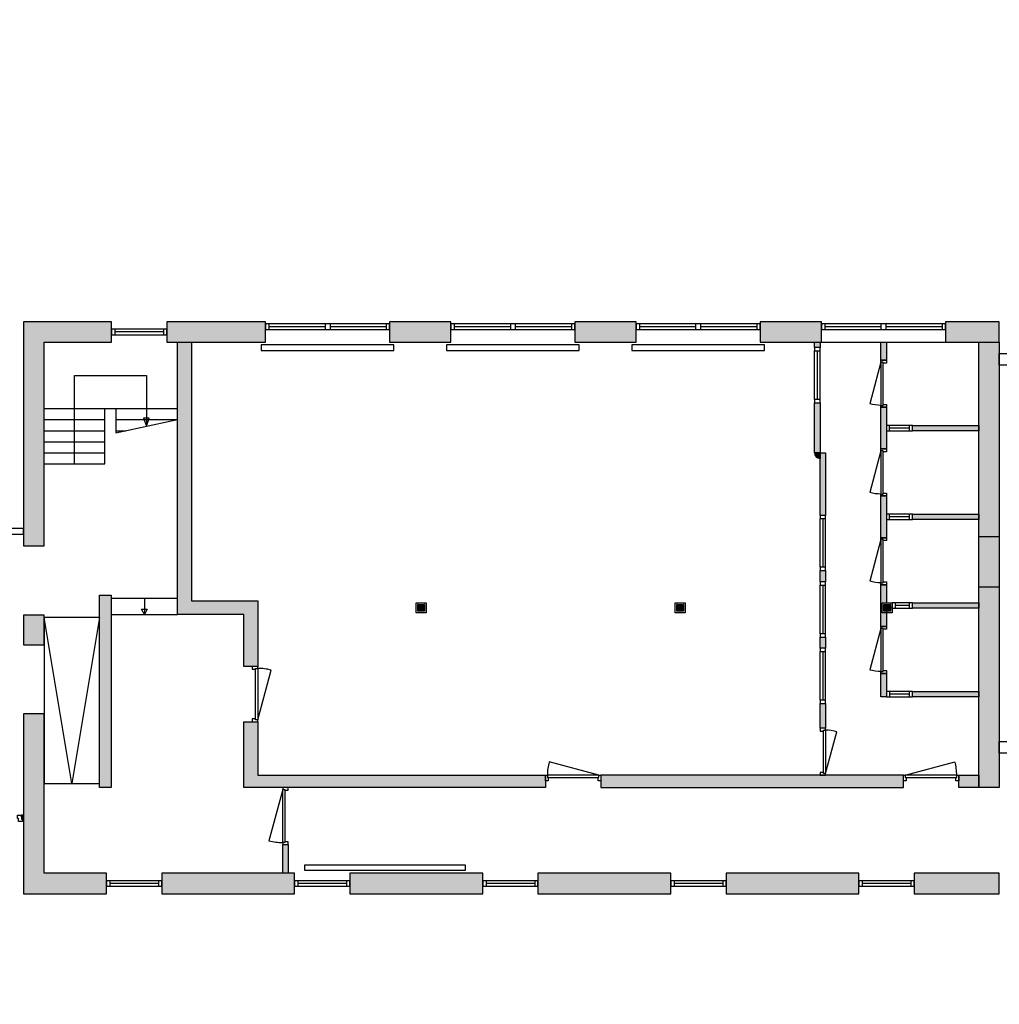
# Model space of a CAD drawing. Header units: millimetres. Extents: x -34315 to 33097, y -23905 to 11655.
# Tile 2 of 5: x -17294 to 416, y -23905 to -6105. Entities that reach past the tile are written whole.
import ezdxf

# ---------------------------------------------------------------- set-up
doc = ezdxf.new("R2010")
doc.units = ezdxf.units.MM
doc.header["$LTSCALE"] = 100
doc.linetypes.add('ACAD_ISO10W100', pattern=[18, 12, -3, 0, -3])
for name, color, linetype in [('AA21----_BUITENWAND', 252, 'Continuous'), ('AA22----_BINNENWAND', 254, 'Continuous'), ('AL21----_BUITENWAND', 3, 'Continuous'), ('AL22----_BINNENWAND', 2, 'Continuous'), ('AL24----_TRAPPEN', 7, 'Continuous'), ('AL28----_KONSTRUKTIE', 7, 'Continuous'), ('AL31----_BUITENKOZIJNEN', 1, 'Continuous'), ('AL32----_BINNENKOZIJNEN', 1, 'Continuous'), ('AL51----_RADIATOREN', 8, 'Continuous')]:
    doc.layers.add(name, color=color, linetype=linetype)

# ---------------------------------------------------------------- blocks, each defined once
blk = doc.blocks.new('*U5')
at = {"layer": 'AL32----_BINNENKOZIJNEN'}
blk.add_lwpolyline([(-35, 50), (-933, 291)], dxfattribs=at)
for points in [[(-1000, 50), (-965, 50), (-965, 9), (-950, 9), (-950, -50), (-1000, -50)], [(-965, 9), (-35, 9), (-35, 50), (-965, 50)], [(-50, -50), (-50, 9), (-35, 9), (-35, 50), (0, 50), (0, -50)]]:
    blk.add_lwpolyline(points, close=True, dxfattribs=at)
blk.add_arc((-35, 50), 930, 165, 180, dxfattribs=at)
blk = doc.blocks.new('*U7')
at = {"layer": 'AL32----_BINNENKOZIJNEN'}
blk.add_lwpolyline([(-965, 50), (-67, 291)], dxfattribs=at)
for points in [[(-1000, 50), (-965, 50), (-965, 9), (-950, 9), (-950, -50), (-1000, -50)], [(-965, 9), (-35, 9), (-35, 50), (-965, 50)], [(-50, -50), (-50, 9), (-35, 9), (-35, 50), (0, 50), (0, -50)]]:
    blk.add_lwpolyline(points, close=True, dxfattribs=at)
blk.add_arc((-965, 50), 930, 0, 15, dxfattribs=at)
blk = doc.blocks.new('*U8')
at = {"layer": 'AL32----_BINNENKOZIJNEN'}
for points in [[(-1000, -50), (-965, -50), (-965, -9), (-950, -9), (-950, 50), (-1000, 50)], [(-50, 50), (-50, -9), (-35, -9), (-35, -50), (0, -50), (0, 50)], [(-965, -9), (-35, -9), (-35, -50), (-965, -50)]]:
    blk.add_lwpolyline(points, close=True, dxfattribs=at)
blk.add_lwpolyline([(-965, -50), (-67, -291)], dxfattribs=at)
blk.add_arc((-965, -50), 930, 345, 0, dxfattribs=at)
blk = doc.blocks.new('*U33')
at = {"layer": 'AL32----_BINNENKOZIJNEN'}
for points in [[(-1030, -50), (-995, -50), (-995, -9), (-980, -9), (-980, 50), (-1030, 50)], [(-50, 50), (-50, -9), (-35, -9), (-35, -50), (0, -50), (0, 50)], [(-995, -9), (-35, -9), (-35, -50), (-995, -50)]]:
    blk.add_lwpolyline(points, close=True, dxfattribs=at)
blk.add_lwpolyline([(-995, -50), (-68, -298)], dxfattribs=at)
blk.add_arc((-995, -50), 960, 345, 0, dxfattribs=at)
blk = doc.blocks.new('*U45')
at = {"layer": 'AL32----_BINNENKOZIJNEN'}
for points in [[(-850, -50), (-815, -50), (-815, -9), (-800, -9), (-800, 50), (-850, 50)], [(-50, 50), (-50, -9), (-35, -9), (-35, -50), (0, -50), (0, 50)], [(-815, -9), (-35, -9), (-35, -50), (-815, -50)]]:
    blk.add_lwpolyline(points, close=True, dxfattribs=at)
blk.add_lwpolyline([(-815, -50), (-62, -252)], dxfattribs=at)
blk.add_arc((-815, -50), 780, 345, 0, dxfattribs=at)
blk = doc.blocks.new('*U46')
at = {"layer": 'AL32----_BINNENKOZIJNEN'}
for points in [[(-850, -50), (-815, -50), (-815, -9), (-800, -9), (-800, 50), (-850, 50)], [(-50, 50), (-50, -9), (-35, -9), (-35, -50), (0, -50), (0, 50)], [(-815, -9), (-35, -9), (-35, -50), (-815, -50)]]:
    blk.add_lwpolyline(points, close=True, dxfattribs=at)
blk.add_lwpolyline([(-35, -50), (-788, -252)], dxfattribs=at)
blk.add_arc((-35, -50), 780, 180, 195, dxfattribs=at)
blk = doc.blocks.new('*U47')
at = {"layer": 'AL32----_BINNENKOZIJNEN'}
for points in [[(-850, -50), (-815, -50), (-815, -9), (-800, -9), (-800, 50), (-850, 50)], [(-50, 50), (-50, -9), (-35, -9), (-35, -50), (0, -50), (0, 50)], [(-815, -9), (-35, -9), (-35, -50), (-815, -50)]]:
    blk.add_lwpolyline(points, close=True, dxfattribs=at)
blk.add_lwpolyline([(-35, -50), (-788, -252)], dxfattribs=at)
blk.add_arc((-35, -50), 780, 180, 195, dxfattribs=at)
blk = doc.blocks.new('*U48')
at = {"layer": 'AL32----_BINNENKOZIJNEN'}
for points in [[(-850, -50), (-815, -50), (-815, -9), (-800, -9), (-800, 50), (-850, 50)], [(-50, 50), (-50, -9), (-35, -9), (-35, -50), (0, -50), (0, 50)], [(-815, -9), (-35, -9), (-35, -50), (-815, -50)]]:
    blk.add_lwpolyline(points, close=True, dxfattribs=at)
blk.add_lwpolyline([(-35, -50), (-788, -252)], dxfattribs=at)
blk.add_arc((-35, -50), 780, 180, 195, dxfattribs=at)
blk = doc.blocks.new('*U49')
at = {"layer": 'AL32----_BINNENKOZIJNEN'}
for points in [[(-850, -50), (-815, -50), (-815, -9), (-800, -9), (-800, 50), (-850, 50)], [(-50, 50), (-50, -9), (-35, -9), (-35, -50), (0, -50), (0, 50)], [(-815, -9), (-35, -9), (-35, -50), (-815, -50)]]:
    blk.add_lwpolyline(points, close=True, dxfattribs=at)
blk.add_lwpolyline([(-35, -50), (-788, -252)], dxfattribs=at)
blk.add_arc((-35, -50), 780, 180, 195, dxfattribs=at)

msp = doc.modelspace()

# ---------------------------------------------------------------- hatches: boundary and pattern name
at = {"layer": 'AA21----_BUITENWAND'}
h = msp.add_hatch(color=256, dxfattribs=at)
h.paths.add_polyline_path([(-17224, -18655), (-17224, -21905), (-15724, -21905), (-15724, -21535), (-16854, -21535), (-16854, -18655)])
h.paths.add_polyline_path([(-14724, -21535), (-14724, -21905), (-12324, -21905), (-12324, -21535)])
h.paths.add_polyline_path([(-11324, -21535), (-11324, -21905), (-8924, -21905), (-8924, -21535)])
h.paths.add_polyline_path([(-7924, -21535), (-7924, -21905), (-5524, -21905), (-5524, -21535)])
h.paths.add_polyline_path([(-4525, -21535), (-4525, -21905), (-2124, -21905), (-2124, -21535)])
h.paths.add_polyline_path([(-1124, -21535), (-1124, -21905), (416, -21905), (416, -21535)])
h.paths.add_polyline_path([(1046, -21535), (1046, -21905), (12787, -21905), (12787, -21535)])
h.paths.add_polyline_path([(13417, -21535), (13417, -21905), (14381, -21905), (14381, -21535)])
h.paths.add_polyline_path([(15381, -21535), (15381, -21905), (15981, -21905), (15981, -21535)])
h.paths.add_polyline_path([(16981, -21535), (16981, -21905), (19881, -21905), (19881, -21535)])
h.paths.add_polyline_path([(20881, -21535), (20881, -21905), (21381, -21905), (21381, -21535)])
h.paths.add_polyline_path([(22381, -21535), (22381, -21905), (22881, -21905), (22881, -21535)])
h.paths.add_polyline_path([(23881, -21535), (23881, -21905), (26831, -21905), (26831, -21535)])
h.paths.add_polyline_path([(27831, -21535), (27831, -21905), (28331, -21905), (28331, -21535)])
h.paths.add_polyline_path([(29331, -21535), (29331, -21905), (30431, -21905), (30431, -21535)])
h.paths.add_polyline_path([(31331, -21535), (32546, -21535), (32546, -21515), (32916, -21515), (32916, -21905), (31331, -21905)])
h.paths.add_polyline_path([(32546, -13620), (32916, -13620), (32916, -18045), (32546, -18045)])
h.paths.add_polyline_path([(31846, -11560), (31846, -11930), (32546, -11930), (32546, -12320), (32916, -12320), (32916, -11560)])
h.paths.add_polyline_path([(29746, -11560), (29746, -11930), (31346, -11930), (31346, -11560)])
h.paths.add_polyline_path([(24156, -11560), (24156, -11930), (26446, -11930), (26446, -11560)])
h.paths.add_polyline_path([(18431, -11560), (18431, -11930), (20856, -11930), (20856, -11560)])
h.paths.add_polyline_path([(15131, -11560), (15131, -11930), (13416, -11930), (13416, -11560)])
h.paths.add_polyline_path([(-559, -11565), (-559, -11935), (416, -11935), (416, -11565)])
h.paths.add_polyline_path([(-3909, -11565), (-3909, -11935), (-2799, -11935), (-2799, -11565)])
h.paths.add_polyline_path([(-7258, -11565), (-7258, -11935), (-6149, -11935), (-6149, -11565)])
h.paths.add_polyline_path([(-10609, -11565), (-10609, -11935), (-9499, -11935), (-9499, -11565)])
h.paths.add_polyline_path([(-14635, -11565), (-14635, -11935), (-12849, -11935), (-12849, -11565)])
h.paths.add_polyline_path([(-17224, -15619), (-16854, -15619), (-16854, -11935), (-15634, -11935), (-15634, -11565), (-17225, -11565)])
h.paths.add_polyline_path([(-17224, -16869), (-17224, -17405), (-16854, -17405), (-16854, -16869)])
h.paths.add_polyline_path([(-30314, -23905), (-30314, -23535), (-33834, -23535), (-33834, -21795), (-31514, -21795), (-31514, -20785), (-31764, -20785), (-31764, -21545), (-34204, -21545), (-34204, -23905)])
h.paths.add_polyline_path([(-29014, -23535), (-29014, -23905), (-28314, -23905), (-28314, -23535)])
h.paths.add_polyline_path([(-27014, -23535), (-27014, -23905), (-26494, -23905), (-26494, -23535)])
h.paths.add_polyline_path([(-23664, -23535), (-23664, -23905), (-25194, -23905), (-25194, -23535)])
h.paths.add_polyline_path([(-23164, -23535), (-23164, -23905), (-22544, -23905), (-22544, -23535)])
h.paths.add_polyline_path([(-21224, -23905), (-22044, -23905), (-22044, -23535), (-21594, -23535), (-21594, -18815), (-21224, -18815)])
h.paths.add_polyline_path([(-21594, -17035), (-21224, -17035), (-21224, -17715), (-21594, -17715)])
h.paths.add_polyline_path([(-31514, -13095), (-31514, -14105), (-31764, -14105), (-31764, -13345), (-32164, -13345), (-32164, -13095)])
h.paths.add_polyline_path([(-31764, -15305), (-31764, -16240), (-31514, -16240), (-31514, -15305)])
h.paths.add_polyline_path([(-31764, -18640), (-31764, -19585), (-31514, -19585), (-31514, -18640)])
h.paths.add_polyline_path([(-34204, -18251), (-34204, -18621), (-33834, -18621), (-33834, -18251)])
h.paths.add_polyline_path([(-34204, -15743), (-34204, -16113), (-33834, -16113), (-33834, -15743)])
h.paths.add_polyline_path([(-34204, -11645), (-33834, -11645), (-33834, -13095), (-33364, -13095), (-33364, -13345), (-34204, -13345)])
h.paths.add_polyline_path([(-21594, -15235), (-21224, -15235), (-21224, -15735), (-21594, -15735)])
h.paths.add_polyline_path([(-21594, -13115), (-21224, -13115), (-21224, -13935), (-21594, -13935)])
h.paths.add_polyline_path([(-21594, -11315), (-21224, -11315), (-21224, -11815), (-21594, -11815)])
h.paths.add_polyline_path([(-21594, -9365), (-21224, -9365), (-21224, -10015), (-21594, -10015)])
h.paths.add_polyline_path([(-21594, -7475), (-21224, -7475), (-21224, -8125), (-21594, -8125)])
h.paths.add_polyline_path([(-21594, -5675), (-21224, -5675), (-21224, -6175), (-21594, -6175)])
h.paths.add_polyline_path([(-21594, -3255), (-21224, -3255), (-21224, -4375), (-21594, -4375)])
h.paths.add_polyline_path([(-21594, -1455), (-21224, -1455), (-21224, -1955), (-21594, -1955)])
h.paths.add_polyline_path([(-21594, 345), (-21224, 345), (-21224, -155), (-21594, -155)])
h.paths.add_polyline_path([(-21594, 3065), (-21224, 3065), (-21224, 1645), (-21594, 1645)])
h.paths.add_polyline_path([(-21594, 4065), (-21224, 4065), (-21224, 3565), (-21594, 3565)])
h.paths.add_polyline_path([(-21594, 5600), (-21224, 5600), (-21224, 4565), (-21594, 4565)])
h.paths.add_polyline_path([(-21594, 7385), (-21224, 7385), (-21224, 6900), (-21594, 6900)])
h.paths.add_polyline_path([(-21224, 9170), (-21594, 9170), (-21594, 8685), (-21224, 8685)])
h.paths.add_polyline_path([(-27064, 11655), (-27064, 11285), (-21594, 11285), (-21594, 10470), (-21224, 10470), (-21224, 11655)])
h.paths.add_polyline_path([(-34204, 10470), (-33834, 10470), (-33834, 11285), (-28364, 11285), (-28364, 11655), (-34204, 11655)])
h.paths.add_polyline_path([(-34204, 9170), (-33834, 9170), (-33834, 8685), (-34204, 8685)])
h.paths.add_polyline_path([(-34204, 7385), (-33834, 7385), (-33834, 6900), (-34204, 6900)])
h.paths.add_polyline_path([(-33834, 5065), (-33834, 4340), (-32859, 4120), (-32834, 4120), (-32834, 5065)], flags=16)
h.paths.add_polyline_path([(-32584, 4015), (-32584, 5285), (-33834, 5285), (-33834, 5600), (-34204, 5600), (-34204, 4747), (-34315, 4747), (-34315, 4347), (-32870, 4020), (-32834, 4020), (-32834, 4015)])
h.paths.add_polyline_path([(-32834, 1510), (-32860, 1510), (-33834, 1345), (-33834, 565), (-32834, 565)], flags=16)
h.paths.add_polyline_path([(-32584, 1615), (-32584, 345), (-33834, 345), (-33834, -155), (-34204, -155), (-34204, 965), (-34313, 965), (-34313, 1365), (-32869, 1610), (-32834, 1610), (-32834, 1615)])
h.paths.add_polyline_path([(-34204, -1455), (-33834, -1455), (-33834, -1915), (-34204, -1915)])
h.paths.add_polyline_path([(-34204, -3215), (-33834, -3215), (-33834, -4315), (-34204, -4315)])
h.paths.add_polyline_path([(-34204, -5615), (-33834, -5615), (-33834, -6135), (-34204, -6135)])
h.paths.add_polyline_path([(-34204, -7435), (-33834, -7435), (-33834, -8535), (-34204, -8535)])
h.paths.add_polyline_path([(-34204, -9835), (-34204, -10345), (-33834, -10345), (-33834, -9835)])
at = {"layer": 'AA22----_BINNENWAND'}
h = msp.add_hatch(color=256, dxfattribs=at)
h.paths.add_polyline_path([(-32584, 5285), (-32584, 5065), (-28269, 5065), (-28269, 5285)])
h.paths.add_polyline_path([(-27269, 5285), (-27269, 5065), (-26814, 5065), (-26814, 4455), (-26594, 4455), (-26594, 5065), (-25394, 5065), (-25394, 5285)])
h.paths.add_polyline_path([(-21594, 5285), (-21594, 5065), (-24394, 5065), (-24394, 5285)])
h.paths.add_polyline_path([(-25394, 2865), (-25394, 2645), (-26594, 2645), (-26594, 2045), (-26814, 2045), (-26814, 3455), (-26594, 3455), (-26594, 2865)])
h.paths.add_polyline_path([(-21594, 2865), (-21594, 2645), (-24394, 2645), (-24394, 2865)])
h.paths.add_polyline_path([(-33834, -3655), (-33834, -3875), (-28834, -3875), (-28834, -4275), (-28614, -4275), (-28614, -2885), (-28834, -2885), (-28834, -3655)])
h.paths.add_polyline_path([(-28834, -1545), (-28614, -1545), (-28614, -1885), (-28834, -1885)])
h.paths.add_polyline_path([(-28834, -645), (-28614, -645), (-28614, -985), (-28834, -985)])
h.paths.add_polyline_path([(-29431, 565), (-29431, 345), (-28834, 345), (-28834, -85), (-28614, -85), (-28614, 345), (-28514, 345), (-28514, 565)])
h.paths.add_polyline_path([(-26594, 1045), (-26814, 1045), (-26814, 565), (-26959, 565), (-26959, 345), (-26814, 345), (-26814, -85), (-26594, -85)])
h.paths.add_polyline_path([(-26814, -645), (-26594, -645), (-26594, -985), (-26814, -985)])
h.paths.add_polyline_path([(-26814, -1545), (-26594, -1545), (-26594, -1885), (-26814, -1885)])
h.paths.add_polyline_path([(-26814, -2445), (-26594, -2445), (-26594, -2785), (-26814, -2785)])
h.paths.add_polyline_path([(-32584, 565), (-32584, 345), (-31696, 345), (-31696, 565)])
h.paths.add_polyline_path([(-33834, -7875), (-33834, -8095), (-28834, -8095), (-28834, -8690), (-28614, -8690), (-28614, -7175), (-28834, -7175), (-28834, -7875)])
h.paths.add_polyline_path([(-28834, -5735), (-28614, -5735), (-28614, -6175), (-28834, -6175)])
h.paths.add_polyline_path([(-28834, -4835), (-28614, -4835), (-28614, -5175), (-28834, -5175)])
h.paths.add_polyline_path([(-26814, -6075), (-26594, -6075), (-26594, -5275), (-26814, -5275)])
h.paths.add_polyline_path([(-26814, -6635), (-26594, -6635), (-26594, -6975), (-26814, -6975)])
h.paths.add_polyline_path([(-22944, -8095), (-22944, -7875), (-26594, -7875), (-26594, -7535), (-26814, -7535), (-26814, -8095)])
h.paths.add_polyline_path([(-28834, -9250), (-28614, -9250), (-28614, -10655), (-28834, -10655)])
h.paths.add_polyline_path([(-26814, -10655), (-26594, -10655), (-26594, -9615), (-26294, -9615), (-26294, -9395), (-26594, -9395), (-26594, -9245), (-26814, -9245)])
h.paths.add_polyline_path([(-28834, -13015), (-28614, -13015), (-28614, -14030), (-28834, -14030)])
h.paths.add_polyline_path([(-28834, -12115), (-28614, -12115), (-28614, -12455), (-28834, -12455)])
h.paths.add_polyline_path([(-28834, -11215), (-28614, -11215), (-28614, -11555), (-28834, -11555)])
h.paths.add_polyline_path([(-26814, -11215), (-26594, -11215), (-26594, -11555), (-26814, -11555)])
h.paths.add_polyline_path([(-26814, -12115), (-26594, -12115), (-26594, -12455), (-26814, -12455)])
h.paths.add_polyline_path([(-26814, -13915), (-26594, -13915), (-26594, -13015), (-26814, -13015)])
h.paths.add_polyline_path([(-26594, -13215), (-26594, -13435), (-22944, -13435), (-22944, -13208)])
h.paths.add_polyline_path([(-31514, -15965), (-31514, -15745), (-28834, -15745), (-28834, -15030), (-28614, -15030), (-28614, -15745), (-28514, -15745), (-28514, -15965)])
h.paths.add_polyline_path([(-26814, -14475), (-26594, -14475), (-26594, -14815), (-26814, -14815)])
h.paths.add_polyline_path([(-26814, -15375), (-26594, -15375), (-26594, -15965), (-26814, -15965)])
h.paths.add_polyline_path([(-26814, -16995), (-26594, -16995), (-26594, -17715), (-26814, -17715)])
h.paths.add_polyline_path([(-26594, -17395), (-26594, -17615), (-24834, -17615), (-24834, -17395)])
h.paths.add_polyline_path([(-24274, -17395), (-24274, -17615), (-23934, -17615), (-23934, -17395)])
h.paths.add_polyline_path([(-21594, -17395), (-21594, -17615), (-23374, -17615), (-23374, -17395)])
h.paths.add_polyline_path([(-29214, -18915), (-29214, -19135), (-28214, -19135), (-28214, -18915)])
h.paths.add_polyline_path([(-31514, -18915), (-31514, -19135), (-30214, -19135), (-30214, -18915)])
h.paths.add_polyline_path([(-26814, -19135), (-26594, -19135), (-26594, -19535), (-26814, -19535)])
h.paths.add_polyline_path([(-27214, -18915), (-27214, -19135), (-25944, -19135), (-25944, -18915)])
h.paths.add_polyline_path([(-23994, -23535), (-24194, -23535), (-24194, -19135), (-24914, -19135), (-24914, -18915), (-23994, -18915)])
h.paths.add_polyline_path([(-21594, -18915), (-22994, -18915), (-22994, -19135), (-21594, -19135)])
h.paths.add_polyline_path([(-26814, -23535), (-26594, -23535), (-26594, -20535), (-26814, -20535)])
h.paths.add_polyline_path([(-31734, -21795), (-31514, -21795), (-31514, -22165), (-31734, -22165)])
h.paths.add_polyline_path([(-31734, -23535), (-31514, -23535), (-31514, -23165), (-31734, -23165)])
h.paths.add_polyline_path([(-15854, -16510), (-15639, -16510), (-15639, -19985), (-15854, -19985)])
h.paths.add_polyline_path([(-14439, -11935), (-14189, -11935), (-14189, -16610), (-12989, -16610), (-12989, -17796), (-13239, -17796), (-13239, -16860), (-14439, -16860)])
h.paths.add_polyline_path([(-13239, -19985), (-13239, -18796), (-12990, -18796), (-12989, -19764), (-7789, -19764), (-7789, -19985)])
h.paths.add_polyline_path([(-6789, -19765), (-6789, -19985), (-1319, -19985), (-1319, -19765)])
h.paths.add_polyline_path([(46, -11935), (416, -11935), (416, -19985), (46, -19985)])
h.paths.add_polyline_path([(46, -19765), (46, -19985), (-319, -19985), (-319, -19765)])
h.paths.add_polyline_path([(13416, -19990), (13786, -19990), (13786, -11930), (13416, -11930)])
h.paths.add_polyline_path([(13786, -19780), (13786, -19990), (16786, -19990), (16786, -19780)])
h.paths.add_polyline_path([(25992, -17270), (26212, -17270), (26212, -20505), (25992, -20505), (25992, -19990), (17716, -19990), (17716, -19780), (25992, -19780)])
h.paths.add_polyline_path([(25992, -14662), (26212, -14662), (26212, -16370), (25992, -16370)])
h.paths.add_polyline_path([(25995, -11930), (26212, -11930), (26212, -13662), (25995, -13662)])
h.paths.add_polyline_path([(28081, -16185), (28081, -16290), (30231, -16290), (30230, -20384), (32546, -20385), (32546, -20280), (30451, -20279), (30451, -16185)])
h.paths.add_polyline_path([(30236, -11930), (30450, -11930), (30450, -14985), (30236, -14985)])
h.paths.add_polyline_path([(-22844, -23535), (-22844, -22335), (-22964, -22335), (-22964, -22235), (-22624, -22235), (-22624, -22335), (-22744, -22335), (-22744, -23535)])
h.paths.add_polyline_path([(-29084, -13095), (-29084, -13344), (-28834, -13344), (-28834, -13095)])
h.paths.add_polyline_path([(-31514, -13095), (-31514, -13345), (-31264, -13345), (-31264, -13095)])
h.paths.add_polyline_path([(-26814, -9785), (-27014, -9785), (-27014, -10005), (-26814, -10005)])
h.paths.add_polyline_path([(-28614, -9785), (-28414, -9785), (-28414, -10005), (-28614, -10005)])
h.paths.add_polyline_path([(-28996, -3055), (-28996, -3155), (-28834, -3155), (-28834, -3055)], flags=17)
h.paths.add_polyline_path([(-30263, -3655), (-30163, -3655), (-30163, -3155), (-29996, -3155), (-29996, -3055), (-30263, -3055)], flags=16)
h.paths.add_polyline_path([(-21595, -7875), (-21744, -7875), (-21744, -8125), (-21594, -8125)])
h.paths.add_polyline_path([(-21594, -3655), (-21744, -3655), (-21744, -3875), (-21594, -3875)])
h.paths.add_polyline_path([(-21744, -13215), (-21594, -13215), (-21594, -13435), (-21744, -13435)])
h.paths.add_polyline_path([(-21594, -9365), (-21694, -9365), (-21694, -9585), (-21594, -9585)])
h = msp.add_hatch(color=256, dxfattribs=at)
h.paths.add_polyline_path([(-2825, -12033), (-2925, -12033), (-2925, -11935), (-2825, -11935)])
h.paths.add_polyline_path([(-1625, -12262), (-1725, -12262), (-1725, -11935), (-1625, -11935)])
h.paths.add_polyline_path([(-1155, -13438), (45, -13438), (45, -13538), (-1155, -13538)])
h.paths.add_polyline_path([(-1625, -13865), (-1725, -13865), (-1725, -13112), (-1625, -13112)])
h.paths.add_polyline_path([(-1155, -15042), (45, -15042), (45, -15142), (-1155, -15142)])
h.paths.add_polyline_path([(-1625, -15469), (-1725, -15469), (-1725, -14715), (-1624, -14715)])
h.paths.add_polyline_path([(-1155, -16646), (45, -16646), (45, -16746), (-1155, -16746)])
h.paths.add_polyline_path([(-1625, -16646), (-1524, -16646), (-1524, -16746), (-1624, -16746), (-1624, -17073), (-1725, -17073), (-1725, -16319), (-1624, -16319)])
h.paths.add_polyline_path([(-1155, -18249), (46, -18249), (46, -18349), (-1155, -18349)])
h.paths.add_polyline_path([(-1624, -18349), (-1725, -18349), (-1725, -17923), (-1624, -17923)])
h = msp.add_hatch(color=256, dxfattribs=at)
h.paths.add_polyline_path([(-12539, -21015), (-12439, -21015), (-12439, -21535), (-12539, -21535)])
h.paths.add_polyline_path([(-2824, -18465), (-2724, -18465), (-2724, -18915), (-2824, -18915)])
h.paths.add_polyline_path([(-2724, -17465), (-2824, -17465), (-2824, -17265), (-2724, -17265)])
h.paths.add_polyline_path([(-2724, -16265), (-2824, -16265), (-2824, -16065), (-2724, -16065)])
h.paths.add_polyline_path([(-2724, -15065), (-2825, -15065), (-2825, -13935), (-2724, -13935)])
h.paths.add_polyline_path([(-2925, -13033), (-2825, -13033), (-2825, -13935), (-2925, -13935)])
edge = h.paths.add_edge_path()
edge.add_arc((-2825, -13935), 100, 180.0014, 269.9992)
h = msp.add_hatch(color=256, dxfattribs=at)
edge = h.paths.add_edge_path()
edge.add_line((-2825, -14035), (-2825, -13935))
edge.add_line((-2825, -13935), (-2925, -13935))
edge.add_arc((-2825, -13935), 100, 180.0014, 269.9992)
at = {"layer": 'AL28----_KONSTRUKTIE'}
h = msp.add_hatch(color=256, dxfattribs=at)
h.dxf.hatch_style = 1
h.paths.add_polyline_path([(-9979, -16679), (-10090, -16679), (-10090, -16791), (-9979, -16791)])
h = msp.add_hatch(color=256, dxfattribs=at)
h.dxf.hatch_style = 1
h.paths.add_polyline_path([(-5299, -16679), (-5410, -16679), (-5410, -16791), (-5299, -16791)])
h = msp.add_hatch(color=256, dxfattribs=at)
h.dxf.hatch_style = 1
h.paths.add_polyline_path([(-1559, -16679), (-1670, -16679), (-1670, -16791), (-1559, -16791)])
h = msp.add_hatch(color=256, dxfattribs=at)
h.dxf.hatch_style = 1
h.paths.add_polyline_path([(-1559, -16679), (-1670, -16679), (-1670, -16791), (-1559, -16791)])

# ---------------------------------------------------------------- linework, layer by layer
at = {"layer": 'AL21----_BUITENWAND'}
for points in [[(-17224, -15619), (-16854, -15619), (-16854, -11935), (-15634, -11935), (-15634, -11565), (-17225, -11565)], [(-14635, -11565), (-14635, -11935), (-12849, -11935), (-12849, -11565)], [(-10609, -11565), (-10609, -11935), (-9499, -11935), (-9499, -11565)], [(-7258, -11565), (-7258, -11935), (-6149, -11935), (-6149, -11565)], [(-3909, -11565), (-3909, -11935), (-2799, -11935), (-2799, -11565)], [(-559, -11565), (-559, -11935), (416, -11935), (416, -11565)], [(-18174, -15305), (-18174, -15405), (-17224, -15405), (-17224, -15305)], [(-17224, -16869), (-17224, -17405), (-16854, -17405), (-16854, -16869)], [(-17224, -18655), (-17224, -21905), (-15724, -21905), (-15724, -21535), (-16854, -21535), (-16854, -18655)], [(-14724, -21535), (-14724, -21905), (-12324, -21905), (-12324, -21535)], [(-11324, -21535), (-11324, -21905), (-8924, -21905), (-8924, -21535)], [(-7924, -21535), (-7924, -21905), (-5524, -21905), (-5524, -21535)], [(-4525, -21535), (-4525, -21905), (-2124, -21905), (-2124, -21535)], [(-1124, -21535), (-1124, -21905), (416, -21905), (416, -21535)]]:
    msp.add_lwpolyline(points, close=True, dxfattribs=at)
at = {"layer": 'AL22----_BINNENWAND'}
for points in [[(-14439, -11935), (-14189, -11935), (-14189, -16610), (-12989, -16610), (-12989, -17796), (-13239, -17796), (-13239, -16860), (-14439, -16860)], [(-2825, -12033), (-2925, -12033), (-2925, -11935), (-2825, -11935)], [(-1625, -12262), (-1725, -12262), (-1725, -11935), (-1625, -11935)], [(46, -11935), (416, -11935), (416, -19985), (46, -19985)], [(-2925, -13033), (-2825, -13033), (-2825, -13935), (-2925, -13935)], [(-1625, -13865), (-1725, -13865), (-1725, -13112), (-1625, -13112)], [(-1155, -13438), (45, -13438), (45, -13538), (-1155, -13538)], [(-2724, -15065), (-2825, -15065), (-2825, -13935), (-2724, -13935)], [(-1625, -15469), (-1725, -15469), (-1725, -14715), (-1624, -14715)], [(-1155, -15042), (45, -15042), (45, -15142), (-1155, -15142)], [(-2724, -16265), (-2824, -16265), (-2824, -16065), (-2724, -16065)], [(-1625, -16646), (-1524, -16646), (-1524, -16746), (-1624, -16746), (-1624, -17073), (-1725, -17073), (-1725, -16319), (-1624, -16319)], [(-15854, -16510), (-15639, -16510), (-15639, -19985), (-15854, -19985)], [(-1155, -16646), (45, -16646), (45, -16746), (-1155, -16746)], [(-2724, -17465), (-2824, -17465), (-2824, -17265), (-2724, -17265)], [(-1624, -18349), (-1725, -18349), (-1725, -17923), (-1624, -17923)], [(-1155, -18249), (46, -18249), (46, -18349), (-1155, -18349)], [(-2824, -18465), (-2724, -18465), (-2724, -18915), (-2824, -18915)], [(-13239, -19985), (-13239, -18796), (-12990, -18796), (-12989, -19764), (-7789, -19764), (-7789, -19985)], [(-6789, -19765), (-6789, -19985), (-1319, -19985), (-1319, -19765)], [(46, -19765), (46, -19985), (-319, -19985), (-319, -19765)], [(-12539, -21015), (-12439, -21015), (-12439, -21535), (-12539, -21535)]]:
    msp.add_lwpolyline(points, close=True, dxfattribs=at)
for points in [[(-2825, -11935), (-559, -11935)], [(-2825, -13935), (-2825, -14035)], [(45, -15445), (416, -15445)], [(46, -16355), (416, -16355)]]:
    msp.add_lwpolyline(points, dxfattribs=at)
msp.add_lwpolyline([(-2825, -14035), (-2825, -13935), (-2925, -13935, 0.414202)], format="xyb", close=True, dxfattribs=at)
at = {"layer": 'AL24----_TRAPPEN'}
for points in [[(-16304, -14135), (-16304, -12535), (-15004, -12535), (-15004, -13456), (-14954, -13306), (-15054, -13306), (-15004, -13456)], [(-16854, -14135), (-15754, -14135), (-15754, -13135), (-15554, -13135), (-15554, -13574)], [(-16854, -13135), (-14439, -13135)], [(-16854, -13335), (-15754, -13335)], [(-15554, -13335), (-14439, -13335)], [(-16854, -13535), (-15754, -13535)], [(-15554, -13535), (-15373, -13535)], [(-16854, -13735), (-15754, -13735)], [(-16854, -13935), (-15754, -13935)], [(-15639, -16560), (-14439, -16560)], [(-15039, -16560), (-15039, -16860), (-15089, -16760), (-14989, -16760), (-15039, -16860)], [(-15854, -16910), (-16354, -19910), (-16854, -16910)], [(-15639, -16860), (-14439, -16860)]]:
    msp.add_lwpolyline(points, dxfattribs=at)
at = {"layer": 'AL24----_TRAPPEN', "linetype": 'ACAD_ISO10W100', "ltscale": 10}
msp.add_lwpolyline([(-15554, -13574), (-14440, -13335)], dxfattribs=at)
at = {"layer": 'AL24----_TRAPPEN'}
msp.add_lwpolyline([(-15854, -16910), (-16854, -16910), (-16854, -19910), (-15854, -19910)], close=True, dxfattribs=at)
at = {"layer": 'AL28----_KONSTRUKTIE'}
for points in [[(416, -12140), (626, -12140), (626, -12350), (416, -12350)], [(-10124, -16645), (-9944, -16645), (-9944, -16825), (-10124, -16825)], [(-10094, -16675), (-9974, -16675), (-9974, -16795), (-10094, -16795)], [(-10090, -16679), (-9979, -16679), (-9979, -16791), (-10090, -16791)], [(-5444, -16645), (-5264, -16645), (-5264, -16825), (-5444, -16825)], [(-5414, -16675), (-5294, -16675), (-5294, -16795), (-5414, -16795)], [(-5410, -16679), (-5299, -16679), (-5299, -16791), (-5410, -16791)], [(-1704, -16645), (-1524, -16645), (-1524, -16825), (-1704, -16825)], [(-1704, -16645), (-1524, -16645), (-1524, -16825), (-1704, -16825)], [(-1674, -16675), (-1554, -16675), (-1554, -16795), (-1674, -16795)], [(-1674, -16675), (-1554, -16675), (-1554, -16795), (-1674, -16795)], [(-1670, -16679), (-1559, -16679), (-1559, -16791), (-1670, -16791)], [(-1670, -16679), (-1559, -16679), (-1559, -16791), (-1670, -16791)], [(416, -19155), (626, -19155), (626, -19365), (416, -19365)]]:
    msp.add_lwpolyline(points, close=True, dxfattribs=at)
for centre, radius, start, end in [((-10089, -16680), 5.07, 95.7931, 174.1822), ((-9980, -16680), 5.05, 8.4717, 81.5415), ((-5409, -16680), 5.07, 95.7931, 174.1822), ((-5300, -16680), 5.05, 8.4717, 81.5415), ((-1669, -16680), 5.07, 95.7931, 174.1822), ((-1669, -16680), 5.07, 95.7931, 174.1822), ((-1559, -16680), 5.05, 8.4717, 81.5415), ((-1559, -16680), 5.05, 8.4717, 81.5415), ((-10089, -16790), 5.05, 179.9461, 264.406), ((-9980, -16790), 5.05, 281.2229, 348.7489), ((-5409, -16790), 5.05, 179.9461, 264.406), ((-5300, -16790), 5.05, 281.2229, 348.7489), ((-1669, -16790), 5.05, 179.9461, 264.406), ((-1669, -16790), 5.05, 179.9461, 264.406), ((-1559, -16790), 5.05, 281.2229, 348.7489), ((-1559, -16790), 5.05, 281.2229, 348.7489)]:
    msp.add_arc(centre, radius, start, end, dxfattribs=at)
at = {"layer": 'AL31----_BUITENKOZIJNEN'}
for points in [[(-15634, -11700), (-15634, -11800), (-14635, -11800), (-14635, -11700)], [(-12849, -11605), (-12849, -11705), (-10609, -11705), (-10609, -11605)], [(-9499, -11605), (-9499, -11705), (-7259, -11705), (-7259, -11605)], [(-6149, -11605), (-6149, -11705), (-3909, -11705), (-3909, -11605)], [(-2799, -11605), (-2799, -11705), (-559, -11705), (-559, -11605)], [(-17282, -20485), (-17282, -20495), (-17259, -20495), (-17259, -20559), (-17244, -20559), (-17244, -20599), (-17318, -20599), (-17318, -20548), (-17334, -20548), (-17334, -20485)], [(-17224, -20485), (-17270, -20485), (-17270, -20495), (-17224, -20495)], [(-17224, -20495), (-17254, -20495), (-17254, -20554), (-17226, -20554), (-17226, -20526), (-17224, -20526)], [(-15724, -21670), (-15724, -21770), (-14724, -21770), (-14724, -21670)], [(-12324, -21670), (-12324, -21770), (-11324, -21770), (-11324, -21670)], [(-8924, -21670), (-8924, -21770), (-7924, -21770), (-7924, -21670)], [(-5525, -21670), (-5525, -21770), (-4525, -21770), (-4525, -21670)], [(-2124, -21670), (-2124, -21770), (-1124, -21770), (-1124, -21670)]]:
    msp.add_lwpolyline(points, close=True, dxfattribs=at)
for points in [[(-15574, -11700), (-15574, -11800)], [(-14694, -11700), (-14694, -11800)], [(-12789, -11605), (-12789, -11705)], [(-11774, -11655), (-12789, -11655)], [(-11774, -11605), (-11774, -11705)], [(-11684, -11605), (-11684, -11705)], [(-10669, -11655), (-11684, -11655)], [(-10669, -11605), (-10669, -11705)], [(-9439, -11605), (-9439, -11705)], [(-8424, -11655), (-9439, -11655)], [(-8424, -11605), (-8424, -11705)], [(-8334, -11605), (-8334, -11705)], [(-7319, -11655), (-8334, -11655)], [(-7319, -11605), (-7319, -11705)], [(-6089, -11605), (-6089, -11705)], [(-5074, -11655), (-6089, -11655)], [(-5074, -11605), (-5074, -11705)], [(-4984, -11605), (-4984, -11705)], [(-3969, -11655), (-4984, -11655)], [(-3969, -11605), (-3969, -11705)], [(-2739, -11605), (-2739, -11705)], [(-1724, -11655), (-2739, -11655)], [(-1724, -11605), (-1724, -11705)], [(-1634, -11605), (-1634, -11705)], [(-619, -11655), (-1634, -11655)], [(-619, -11605), (-619, -11705)], [(-14694, -11750), (-15574, -11750)], [(-15664, -21670), (-15664, -21770)], [(-14784, -21670), (-14784, -21769)], [(-12264, -21670), (-12264, -21770)], [(-11384, -21670), (-11384, -21770)], [(-8864, -21670), (-8864, -21770)], [(-7984, -21670), (-7984, -21769)], [(-5465, -21670), (-5465, -21770)], [(-4584, -21670), (-4584, -21769)], [(-2064, -21670), (-2064, -21770)], [(-1184, -21670), (-1184, -21770)], [(-14784, -21720), (-15664, -21720)], [(-11384, -21720), (-12264, -21720)], [(-7984, -21720), (-8864, -21720)], [(-4584, -21720), (-5465, -21720)], [(-1184, -21720), (-2064, -21720)]]:
    msp.add_lwpolyline(points, dxfattribs=at)
at = {"layer": 'AL32----_BINNENKOZIJNEN'}
for points in [[(-2925, -12093), (-2825, -12093), (-2825, -12033), (-2925, -12033)], [(-2925, -13033), (-2825, -13033), (-2825, -12973), (-2925, -12973)], [(-1625, -13438), (-1625, -13538), (-1155, -13538), (-1155, -13438)], [(-1155, -13538), (-1155, -13438), (-1215, -13438), (-1215, -13538)], [(-2824, -15125), (-2724, -15125), (-2724, -15065), (-2824, -15065)], [(-1625, -15042), (-1625, -15142), (-1155, -15142), (-1155, -15042)], [(-1155, -15142), (-1155, -15042), (-1215, -15042), (-1215, -15142)], [(-2824, -16065), (-2724, -16065), (-2724, -16005), (-2824, -16005)], [(-2824, -16325), (-2724, -16325), (-2724, -16265), (-2824, -16265)], [(-1464, -16746), (-1464, -16646), (-1524, -16646), (-1524, -16746)], [(-1155, -16646), (-1524, -16646), (-1524, -16746), (-1155, -16746)], [(-1155, -16746), (-1155, -16646), (-1215, -16646), (-1215, -16746)], [(-2824, -17265), (-2724, -17265), (-2724, -17205), (-2824, -17205)], [(-2824, -17525), (-2724, -17525), (-2724, -17465), (-2824, -17465)], [(-1624, -18249), (-1624, -18349), (-1155, -18349), (-1155, -18249)], [(-1564, -18349), (-1564, -18249), (-1624, -18249), (-1624, -18349)], [(-1155, -18349), (-1155, -18249), (-1215, -18249), (-1215, -18349)], [(-2824, -18465), (-2724, -18465), (-2724, -18405), (-2824, -18405)]]:
    msp.add_lwpolyline(points, close=True, dxfattribs=at)
for points in [[(-2925, -12973), (-2925, -12093)], [(-2875, -12093), (-2875, -12973)], [(-2825, -12973), (-2825, -12093)], [(-1575, -13438), (-1575, -13538)], [(-1215, -13488), (-1575, -13488)], [(-2824, -16005), (-2824, -15125)], [(-2774, -15125), (-2774, -16005)], [(-2724, -16005), (-2724, -15125)], [(-1575, -15042), (-1575, -15142)], [(-1215, -15092), (-1575, -15092)], [(-2824, -17205), (-2824, -16325)], [(-2774, -16325), (-2774, -17205)], [(-2724, -17205), (-2724, -16325)], [(-1215, -16696), (-1464, -16696)], [(-2824, -18405), (-2824, -17525)], [(-2774, -17525), (-2774, -18405)], [(-2724, -18405), (-2724, -17525)], [(-1215, -18299), (-1564, -18299)]]:
    msp.add_lwpolyline(points, dxfattribs=at)
at = {"layer": 'AL51----_RADIATOREN'}
for points in [[(-12929, -11985), (-12929, -12085), (-10529, -12085), (-10529, -11985)], [(-9578, -11985), (-9578, -12085), (-7178, -12085), (-7178, -11985)], [(-6229, -11985), (-6229, -12085), (-3829, -12085), (-3829, -11985)], [(-9239, -21385), (-9239, -21485), (-12139, -21485), (-12139, -21385)]]:
    msp.add_lwpolyline(points, close=True, dxfattribs=at)

# ---------------------------------------------------------------- block references
at = {"layer": 'AL32----_BINNENKOZIJNEN', "xscale": -1, "rotation": 270.003304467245}
for name, p in [('*U47', (-1675, -12262)), ('*U46', (-1675, -13865)), ('*U48', (-1675, -15469)), ('*U49', (-1675, -17073))]:
    msp.add_blockref(name, p, dxfattribs=at)
at = {"layer": 'AL32----_BINNENKOZIJNEN'}
for name, p, rotation in [('*U8', (-13039, -17796), 90), ('*U45', (-2774, -18915), 90), ('*U33', (-12489, -21015), 270)]:
    msp.add_blockref(name, p, dxfattribs=dict(at, rotation=rotation))
for name, p in [('*U5', (-6789, -19815)), ('*U7', (-319, -19815))]:
    msp.add_blockref(name, p, dxfattribs=at)

doc.saveas('drawing.dxf')
